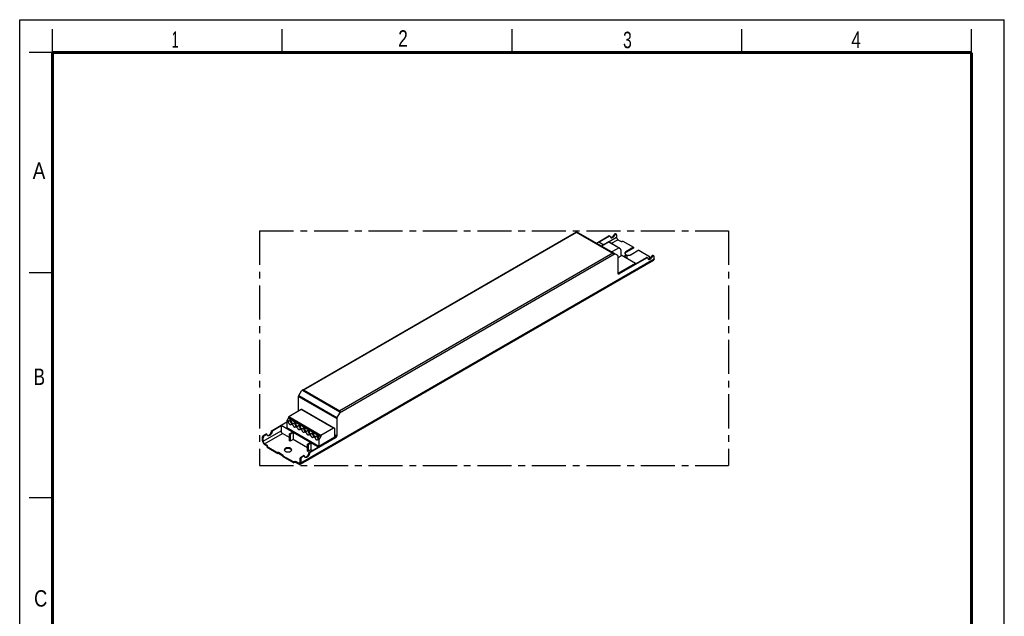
# Model space of a CAD drawing. Header units: millimetres. Extents: x 0 to 210, y 0 to 297.
# Tile 2 of 2: x 0 to 210, y 170 to 297. Entities that reach past the tile are written whole.
import ezdxf

# ---------------------------------------------------------------- set-up
doc = ezdxf.new("R2010")
doc.units = ezdxf.units.MM
doc.header["$LTSCALE"] = 19.36
doc.linetypes.add('CENTER', pattern=[0.6, 0.375, -0.075, 0.075, -0.075])
doc.layers.get('0').update_dxf_attribs({"linetype": 'CONTINUOUS'})
doc.layers.add('DEFAULT_1', color=7, linetype='CENTER')
doc.layers.add('Z_AXIS', color=7, linetype='CONTINUOUS')
doc.styles.add('TEXTSTYLE_2', font='txt', dxfattribs={"width": 0.75})

msp = doc.modelspace()

# ---------------------------------------------------------------- linework, layer by layer
at = {"color": 2, "linetype": 'Continuous'}
for p, q in [((0, 0), (0, 297)), ((0, 297), (210, 297)), ((210, 0), (210, 297)), ((7, 290), (7, 295)), ((56, 290), (56, 295)), ((105, 290), (105, 295)), ((154, 290), (154, 295)), ((203, 290), (203, 295)), ((7, 290), (2, 290)), ((7, 243), (2, 243)), ((7, 195), (2, 195))]:
    msp.add_line(p, q, dxfattribs=at)
at = {"color": 7, "linetype": 'Continuous'}
for p, q in [((60.288, 218.017), (118.785, 251.79)), ((127.563, 246.722), (118.785, 251.79)), ((123.011, 249.35), (125.681, 250.892)), ((125.816, 250.813), (123.621, 249.546)), ((125.912, 250.823), (125.777, 250.901)), ((127.293, 251.124), (127.293, 250.602)), ((127.591, 250.086), (128.107, 249.788)), ((123.024, 249.342), (123.499, 249.616)), ((123.499, 249.616), (124.596, 248.982)), ((59.809, 202.199), (135.163, 245.705)), ((127.619, 242.934), (127.619, 246.599)), ((127.754, 242.856), (133.677, 246.275)), ((133.812, 246.197), (127.89, 242.777)), ((128.256, 246.87), (131.359, 245.078)), ((128.825, 246.541), (129.394, 246.87)), ((128.96, 246.463), (129.53, 246.791)), ((129.394, 246.87), (129.53, 246.791)), ((129.53, 246.134), (129.53, 246.791)), ((133.908, 246.206), (133.773, 246.285)), ((134.462, 246.119), (134.341, 246.189)), ((135.29, 245.985), (135.29, 246.507)), ((127.619, 242.919), (131.359, 245.078)), ((131.359, 245.078), (131.359, 244.937)), ((59.475, 213.513), (59.475, 216.646)), ((59.531, 216.833), (60.098, 217.817)), ((68.23, 213.122), (67.662, 212.138)), ((53.823, 209.405), (56.941, 211.205)), ((55.734, 210.352), (53.959, 209.327)), ((55.734, 210.493), (56.941, 211.189)), ((55.734, 210.493), (55.734, 209.288)), ((55.734, 210.493), (63.595, 205.954)), ((67.607, 211.951), (67.607, 208.286)), ((51.804, 207.175), (51.804, 207.926)), ((52.075, 208.396), (52.495, 208.638)), ((52.211, 208.317), (52.631, 208.56)), ((52.727, 208.57), (52.591, 208.648)), ((57.564, 207.887), (56.033, 208.771)), ((57.564, 208.685), (58.174, 209.037)), ((57.564, 207.183), (57.564, 208.685)), ((57.564, 208.685), (57.7, 208.607)), ((57.7, 208.607), (58.309, 208.959)), ((57.7, 208.607), (57.7, 207.105)), ((58.174, 209.037), (58.309, 208.959)), ((58.309, 208.959), (58.309, 207.457)), ((67.427, 208.166), (67.214, 208.289)), ((67.214, 208.044), (67.427, 208.166)), ((51.94, 207.097), (51.94, 207.848)), ((52.238, 206.58), (52.753, 206.283)), ((52.238, 206.424), (52.753, 206.126)), ((57.7, 207.105), (57.564, 207.183)), ((58.309, 207.457), (57.7, 207.105)), ((61.359, 205.696), (58.309, 207.457)), ((61.359, 206.494), (61.969, 206.846)), ((61.359, 204.992), (61.359, 206.494)), ((61.359, 206.494), (61.494, 206.416)), ((61.494, 206.416), (62.104, 206.768)), ((61.494, 206.416), (61.494, 204.914)), ((61.82, 204.788), (67.2, 207.895)), ((67.336, 207.817), (61.955, 204.71)), ((61.969, 206.846), (62.104, 206.768)), ((62.104, 206.768), (62.104, 205.266)), ((63.595, 205.954), (63.595, 205.814)), ((60.071, 203.779), (60.492, 204.022)), ((60.627, 203.944), (60.207, 203.701)), ((60.723, 203.953), (60.587, 204.031)), ((61.494, 204.914), (61.359, 204.992)), ((62.104, 205.266), (61.494, 204.914)), ((62.375, 205.109), (62.104, 205.266)), ((59.502, 202.386), (58.987, 202.684)), ((59.502, 202.23), (58.987, 202.527)), ((59.8, 202.558), (59.8, 203.31)), ((59.936, 203.231), (59.936, 202.48))]:
    msp.add_line(p, q, dxfattribs=at)
at = {"color": 9, "linetype": 'Continuous'}
for p, q in [((60.557, 218.081), (118.785, 251.699)), ((118.785, 251.699), (126.537, 247.223)), ((124.542, 249.014), (127.293, 250.602)), ((125.816, 250.813), (125.681, 250.892)), ((126.245, 249.308), (127.591, 250.086)), ((59.936, 202.48), (135.29, 245.985)), ((126.995, 247.05), (68.23, 213.122)), ((126.537, 247.223), (68.309, 213.605)), ((133.812, 246.197), (133.677, 246.275)), ((127.89, 242.777), (127.754, 242.856)), ((59.475, 216.646), (67.607, 211.951)), ((59.531, 216.833), (67.662, 212.138)), ((60.288, 218.017), (68.309, 213.386)), ((60.557, 218.081), (68.309, 213.605)), ((51.804, 207.926), (51.94, 207.848)), ((51.94, 207.097), (55.734, 209.288)), ((52.075, 208.396), (52.211, 208.317)), ((52.238, 206.58), (56.033, 208.771)), ((52.631, 208.56), (52.495, 208.638)), ((53.691, 209.203), (53.826, 209.125)), ((53.823, 209.405), (53.959, 209.327)), ((67.214, 208.513), (67.607, 208.286)), ((67.2, 207.895), (67.336, 207.817)), ((60.071, 203.779), (60.207, 203.701)), ((60.627, 203.944), (60.492, 204.022)), ((61.687, 204.587), (61.822, 204.508)), ((61.82, 204.788), (61.955, 204.71)), ((59.8, 202.558), (59.502, 202.386)), ((59.8, 203.31), (59.936, 203.231))]:
    msp.add_line(p, q, dxfattribs=at)
at = {"color": 7, "linetype": 'Continuous', "const_width": 0.7}
for points in [[(7, 7), (7, 290)], [(7, 290), (203, 290)], [(203, 7), (203, 290)]]:
    msp.add_lwpolyline(points, dxfattribs=at)
at = {"color": 7, "linetype": 'Continuous'}
for points in [[(118.785, 251.79), (118.785, 251.787), (118.785, 251.778)], [(118.785, 251.778), (118.785, 251.747), (118.785, 251.725), (118.785, 251.699)], [(125.681, 250.892), (125.699, 250.901), (125.717, 250.907), (125.735, 250.91), (125.751, 250.909), (125.766, 250.906), (125.777, 250.901)], [(125.912, 250.823), (125.902, 250.827), (125.887, 250.831), (125.87, 250.832), (125.853, 250.829), (125.835, 250.823), (125.816, 250.813)], [(125.949, 250.765), (125.944, 250.783), (125.937, 250.798), (125.927, 250.811), (125.915, 250.821), (125.912, 250.823)], [(125.949, 250.765), (125.962, 250.714), (125.979, 250.669), (126.001, 250.628), (126.027, 250.592), (126.057, 250.561), (126.091, 250.536), (126.097, 250.533)], [(126.036, 250.582), (126.076, 250.576), (126.122, 250.576), (126.17, 250.581), (126.219, 250.593), (126.269, 250.611), (126.32, 250.635), (126.371, 250.665), (126.422, 250.7), (126.473, 250.741), (126.522, 250.786), (126.569, 250.835), (126.615, 250.889), (126.658, 250.945), (126.699, 251.005), (126.736, 251.067), (126.77, 251.132)], [(126.097, 250.533), (126.128, 250.517), (126.168, 250.505), (126.212, 250.498), (126.257, 250.497), (126.305, 250.503), (126.354, 250.515), (126.405, 250.533), (126.456, 250.557), (126.507, 250.587), (126.558, 250.622), (126.608, 250.662), (126.657, 250.707), (126.705, 250.757), (126.751, 250.81), (126.794, 250.867), (126.834, 250.927), (126.871, 250.989), (126.905, 251.053)], [(127.293, 250.602), (127.295, 250.562), (127.301, 250.521), (127.31, 250.479), (127.323, 250.436), (127.339, 250.392), (127.358, 250.35), (127.381, 250.308), (127.406, 250.268), (127.433, 250.23), (127.462, 250.194), (127.493, 250.162), (127.525, 250.132), (127.558, 250.107), (127.591, 250.086)], [(126.537, 247.223), (126.584, 247.222), (126.631, 247.217), (126.677, 247.208), (126.722, 247.196), (126.765, 247.18), (126.805, 247.159)], [(127.619, 246.599), (127.617, 246.627), (127.612, 246.652), (127.604, 246.674), (127.593, 246.694), (127.58, 246.71), (127.563, 246.722)], [(133.677, 246.275), (133.696, 246.284), (133.714, 246.29), (133.731, 246.293), (133.747, 246.293), (133.763, 246.289), (133.773, 246.285)], [(133.908, 246.206), (133.898, 246.211), (133.883, 246.215), (133.867, 246.215), (133.849, 246.212), (133.831, 246.206), (133.812, 246.197)], [(133.945, 246.148), (133.94, 246.166), (133.933, 246.181), (133.923, 246.194), (133.912, 246.204), (133.908, 246.206)], [(133.945, 246.148), (133.958, 246.098), (133.975, 246.052), (133.997, 246.011), (134.023, 245.975), (134.053, 245.945), (134.087, 245.92), (134.093, 245.916)], [(134.032, 245.966), (134.072, 245.96), (134.118, 245.959), (134.166, 245.965), (134.215, 245.977), (134.265, 245.995), (134.316, 246.019), (134.368, 246.049), (134.419, 246.084), (134.469, 246.124), (134.518, 246.169), (134.566, 246.219), (134.611, 246.272), (134.654, 246.329), (134.695, 246.389), (134.732, 246.451), (134.766, 246.515)], [(134.093, 245.916), (134.124, 245.901), (134.165, 245.888), (134.208, 245.881), (134.254, 245.881), (134.301, 245.887), (134.351, 245.899), (134.401, 245.917), (134.452, 245.941), (134.503, 245.97), (134.554, 246.005), (134.604, 246.046), (134.654, 246.091), (134.701, 246.14), (134.747, 246.194), (134.79, 246.251), (134.83, 246.31), (134.867, 246.372), (134.901, 246.437)], [(135.29, 245.985), (135.287, 245.931), (135.279, 245.88), (135.265, 245.834), (135.247, 245.793), (135.223, 245.757), (135.195, 245.728), (135.163, 245.705)], [(127.698, 242.758), (127.678, 242.773), (127.66, 242.791), (127.646, 242.814), (127.634, 242.839), (127.625, 242.868), (127.62, 242.9), (127.619, 242.934)], [(127.754, 242.856), (127.727, 242.842), (127.701, 242.831), (127.675, 242.823), (127.65, 242.819), (127.643, 242.819)], [(127.89, 242.777), (127.859, 242.762), (127.829, 242.75), (127.8, 242.743), (127.772, 242.74), (127.746, 242.742), (127.721, 242.748), (127.698, 242.758)], [(59.475, 216.646), (59.477, 216.676), (59.481, 216.707), (59.489, 216.738), (59.5, 216.77), (59.514, 216.802), (59.531, 216.833)], [(60.557, 218.081), (60.509, 218.08), (60.462, 218.074), (60.416, 218.066), (60.372, 218.053), (60.329, 218.037), (60.288, 218.017)], [(67.662, 212.138), (67.646, 212.107), (67.632, 212.076), (67.621, 212.043), (67.613, 212.012), (67.608, 211.981), (67.607, 211.951)], [(68.309, 213.605), (68.309, 213.576), (68.309, 213.544), (68.309, 213.471)], [(68.309, 213.471), (68.309, 213.43), (68.309, 213.386)], [(51.804, 207.926), (51.806, 207.962), (51.811, 208), (51.819, 208.038), (51.831, 208.077), (51.846, 208.117), (51.863, 208.155), (51.884, 208.193), (51.906, 208.23), (51.931, 208.264), (51.958, 208.297), (51.986, 208.326), (52.015, 208.353), (52.045, 208.376), (52.075, 208.396)], [(52.211, 208.317), (52.18, 208.298), (52.15, 208.275), (52.121, 208.248), (52.093, 208.218), (52.066, 208.186), (52.042, 208.152), (52.019, 208.115), (51.999, 208.077), (51.981, 208.038), (51.966, 207.999), (51.955, 207.96), (51.946, 207.921), (51.941, 207.884), (51.94, 207.848)], [(52.495, 208.638), (52.514, 208.648), (52.532, 208.654), (52.55, 208.656), (52.566, 208.656), (52.581, 208.652), (52.591, 208.648)], [(52.727, 208.57), (52.717, 208.574), (52.702, 208.578), (52.685, 208.578), (52.668, 208.575), (52.65, 208.569), (52.631, 208.56)], [(52.764, 208.512), (52.759, 208.529), (52.751, 208.545), (52.742, 208.557), (52.73, 208.567), (52.727, 208.57)], [(52.912, 208.279), (52.877, 208.303), (52.845, 208.334), (52.818, 208.371), (52.795, 208.413), (52.777, 208.46), (52.764, 208.512)], [(52.85, 208.33), (52.859, 208.327), (52.905, 208.322), (52.953, 208.324), (53.003, 208.332), (53.054, 208.347), (53.106, 208.368), (53.159, 208.396), (53.212, 208.429), (53.265, 208.468), (53.316, 208.513), (53.366, 208.562), (53.414, 208.616), (53.46, 208.674), (53.502, 208.735), (53.542, 208.798), (53.577, 208.864), (53.609, 208.932), (53.636, 209), (53.659, 209.068), (53.677, 209.136), (53.691, 209.203)], [(53.826, 209.125), (53.813, 209.058), (53.795, 208.99), (53.772, 208.922), (53.745, 208.853), (53.713, 208.786), (53.677, 208.72), (53.638, 208.656), (53.595, 208.595), (53.55, 208.538), (53.502, 208.484), (53.452, 208.435), (53.4, 208.39), (53.348, 208.351), (53.295, 208.317), (53.242, 208.29), (53.19, 208.268), (53.138, 208.254), (53.088, 208.245), (53.04, 208.244), (52.995, 208.249), (52.952, 208.261), (52.912, 208.279)], [(53.691, 209.203), (53.696, 209.227), (53.703, 209.25), (53.712, 209.274), (53.724, 209.298), (53.738, 209.32), (53.753, 209.341), (53.769, 209.361), (53.787, 209.378), (53.805, 209.393), (53.823, 209.405)], [(53.959, 209.327), (53.94, 209.314), (53.922, 209.3), (53.905, 209.282), (53.888, 209.263), (53.873, 209.242), (53.86, 209.219), (53.848, 209.196), (53.838, 209.172), (53.831, 209.149), (53.826, 209.125)], [(55.734, 209.288), (55.736, 209.248), (55.742, 209.207), (55.751, 209.164), (55.764, 209.121), (55.78, 209.078), (55.799, 209.035), (55.822, 208.994), (55.847, 208.954), (55.874, 208.916), (55.903, 208.88), (55.934, 208.847), (55.966, 208.818), (55.999, 208.793), (56.033, 208.771)], [(67.427, 208.166), (67.411, 208.132), (67.393, 208.099), (67.373, 208.067), (67.352, 208.036), (67.329, 208.007), (67.305, 207.979), (67.279, 207.954), (67.253, 207.932), (67.227, 207.912), (67.2, 207.895)], [(67.607, 208.286), (67.605, 208.25), (67.6, 208.213), (67.592, 208.174), (67.58, 208.135), (67.565, 208.096), (67.548, 208.057), (67.527, 208.019), (67.505, 207.983), (67.48, 207.948), (67.453, 207.916), (67.425, 207.886), (67.396, 207.859), (67.366, 207.836), (67.336, 207.817)], [(51.804, 207.175), (51.807, 207.117), (51.815, 207.057), (51.828, 206.996), (51.847, 206.933), (51.871, 206.87), (51.899, 206.808), (51.931, 206.748), (51.967, 206.689), (52.007, 206.634), (52.05, 206.582), (52.095, 206.535), (52.141, 206.492), (52.189, 206.455), (52.238, 206.424)], [(52.238, 206.58), (52.204, 206.602), (52.171, 206.627), (52.139, 206.656), (52.108, 206.689), (52.079, 206.725), (52.052, 206.763), (52.027, 206.803), (52.005, 206.845), (51.985, 206.887), (51.969, 206.93), (51.956, 206.973), (51.947, 207.016), (51.942, 207.057), (51.94, 207.097)], [(59.8, 203.31), (59.802, 203.346), (59.807, 203.383), (59.816, 203.422), (59.827, 203.461), (59.842, 203.5), (59.859, 203.539), (59.88, 203.577), (59.902, 203.613), (59.927, 203.648), (59.954, 203.68), (59.982, 203.71), (60.011, 203.736), (60.041, 203.759), (60.071, 203.779)], [(60.207, 203.701), (60.176, 203.681), (60.147, 203.658), (60.117, 203.632), (60.089, 203.602), (60.063, 203.57), (60.038, 203.535), (60.015, 203.499), (59.995, 203.461), (59.977, 203.422), (59.963, 203.383), (59.951, 203.344), (59.943, 203.305), (59.938, 203.268), (59.936, 203.231)], [(60.492, 204.022), (60.51, 204.031), (60.528, 204.037), (60.546, 204.04), (60.562, 204.04), (60.577, 204.036), (60.588, 204.031)], [(60.723, 203.953), (60.713, 203.958), (60.698, 203.961), (60.681, 203.962), (60.664, 203.959), (60.646, 203.953), (60.627, 203.944)], [(60.76, 203.895), (60.755, 203.913), (60.748, 203.928), (60.738, 203.941), (60.726, 203.951), (60.723, 203.953)], [(60.908, 203.663), (60.873, 203.687), (60.842, 203.718), (60.814, 203.754), (60.791, 203.796), (60.773, 203.843), (60.76, 203.895)], [(60.846, 203.713), (60.855, 203.711), (60.901, 203.705), (60.949, 203.707), (60.999, 203.715), (61.05, 203.73), (61.103, 203.752), (61.156, 203.779), (61.209, 203.813), (61.261, 203.852), (61.312, 203.896), (61.362, 203.946), (61.41, 204), (61.456, 204.057), (61.498, 204.118), (61.538, 204.182), (61.574, 204.248), (61.605, 204.315), (61.633, 204.383), (61.656, 204.452), (61.674, 204.519), (61.687, 204.587)], [(61.822, 204.508), (61.809, 204.441), (61.791, 204.373), (61.768, 204.305), (61.741, 204.237), (61.709, 204.169), (61.673, 204.104), (61.634, 204.04), (61.591, 203.979), (61.546, 203.921), (61.498, 203.867), (61.448, 203.818), (61.397, 203.774), (61.344, 203.734), (61.291, 203.701), (61.238, 203.673), (61.186, 203.652), (61.134, 203.637), (61.084, 203.629), (61.036, 203.627), (60.991, 203.632), (60.948, 203.644), (60.908, 203.663)], [(61.687, 204.587), (61.692, 204.61), (61.699, 204.634), (61.709, 204.658), (61.72, 204.681), (61.734, 204.704), (61.749, 204.725), (61.765, 204.744), (61.783, 204.761), (61.801, 204.776), (61.82, 204.788)], [(61.955, 204.71), (61.936, 204.698), (61.918, 204.683), (61.901, 204.666), (61.885, 204.647), (61.869, 204.625), (61.856, 204.603), (61.844, 204.58), (61.835, 204.556), (61.827, 204.532), (61.822, 204.508)], [(59.713, 202.365), (59.688, 202.354), (59.661, 202.348), (59.632, 202.346), (59.601, 202.349), (59.569, 202.357), (59.536, 202.369), (59.502, 202.386)], [(59.502, 202.23), (59.551, 202.205), (59.599, 202.187), (59.645, 202.175), (59.69, 202.171), (59.733, 202.173), (59.773, 202.183), (59.809, 202.199)], [(59.8, 202.558), (59.798, 202.521), (59.793, 202.486), (59.784, 202.454), (59.771, 202.426), (59.755, 202.402), (59.735, 202.381), (59.713, 202.365)], [(59.809, 202.199), (59.841, 202.223), (59.869, 202.252), (59.893, 202.288), (59.912, 202.329), (59.925, 202.375), (59.933, 202.425), (59.936, 202.48)]]:
    msp.add_lwpolyline(points, dxfattribs=at)
for centre, start_param, end_param in [((60.288, 217.707), 0.7854046, 1.5708027), ((68.04, 213.231), -1.5707899, -0.7853918)]:
    msp.add_ellipse(centre, major_axis=(0.19, 0.329), ratio=0.5773494, start_param=start_param, end_param=end_param, dxfattribs=at)
at = {"layer": 'DEFAULT_1', "color": 5, "linetype": 'CENTER'}
for p, q in [((51.167, 251.957), (51.167, 201.944)), ((51.167, 251.957), (151.182, 251.957)), ((151.182, 251.957), (151.182, 201.944)), ((51.167, 201.944), (151.182, 201.944))]:
    msp.add_line(p, q, dxfattribs=at)
at = {"layer": 'Z_AXIS', "color": 7, "linetype": 'Continuous'}
for p, q in [((126.905, 251.053), (126.77, 251.132)), ((127.094, 251.343), (127.23, 251.264)), ((125.681, 249.608), (124.122, 248.708)), ((125.719, 249.612), (127.86, 248.376)), ((127.822, 248.372), (126.263, 247.472)), ((127.876, 248.254), (127.876, 248.341)), ((128.176, 248.042), (127.9, 248.202)), ((128.256, 246.619), (128.256, 247.867)), ((128.649, 249.788), (130.939, 248.466)), ((130.939, 248.466), (129.313, 247.527)), ((130.939, 248.309), (129.313, 247.37)), ((132.05, 247.824), (130.424, 246.885)), ((130.939, 248.466), (130.939, 248.309)), ((132.05, 247.824), (134.341, 246.502)), ((127.619, 246.251), (128.256, 246.619)), ((129.109, 247.167), (129.095, 247.128)), ((129.135, 247.212), (129.109, 247.167)), ((134.267, 246.285), (134.254, 246.267)), ((134.287, 246.307), (134.267, 246.285)), ((134.341, 246.502), (134.341, 246.345)), ((134.901, 246.437), (134.766, 246.515)), ((135.091, 246.726), (135.226, 246.648)), ((57.32, 212.206), (57.32, 212.12)), ((60.058, 213.849), (57.374, 212.3)), ((60.249, 213.868), (67.134, 209.894)), ((56.941, 211.294), (56.941, 210.047)), ((56.941, 210.047), (63.826, 206.072)), ((57.296, 212.04), (57.02, 211.562)), ((63.826, 206.072), (67.214, 208.028)), ((64.181, 208.065), (63.905, 207.587)), ((64.205, 208.231), (64.205, 208.145)), ((66.943, 209.875), (64.259, 208.325)), ((67.214, 208.028), (67.214, 209.718)), ((52.753, 205.813), (52.753, 205.97)), ((52.753, 205.97), (55.043, 204.648)), ((52.753, 205.813), (55.043, 204.491)), ((52.827, 206.066), (52.806, 206.088)), ((52.84, 206.048), (52.827, 206.066)), ((63.595, 205.954), (63.812, 206.08)), ((63.826, 207.32), (63.826, 206.072)), ((55.043, 204.648), (55.07, 204.663)), ((55.043, 204.491), (55.043, 204.648)), ((55.043, 204.491), (55.07, 204.507)), ((56.182, 204.084), (55.179, 204.663)), ((56.155, 203.943), (55.179, 204.507)), ((56.155, 204.006), (56.182, 204.022)), ((56.155, 204.006), (58.445, 202.684)), ((56.155, 203.849), (56.155, 204.006)), ((56.155, 203.849), (58.445, 202.527)), ((56.182, 204.022), (56.19, 204.027)), ((56.466, 205.227), (56.452, 205.187)), ((56.492, 205.272), (56.466, 205.227)), ((57.984, 205.227), (57.959, 205.272)), ((57.999, 205.188), (57.984, 205.227)), ((58.445, 202.527), (58.445, 202.684))]:
    msp.add_line(p, q, dxfattribs=at)
at = {"layer": 'Z_AXIS', "color": 9, "linetype": 'Continuous'}
for p, q in [((125.681, 249.608), (127.822, 248.372)), ((129.313, 247.527), (129.313, 247.37)), ((64.205, 208.231), (57.32, 212.206)), ((64.205, 208.145), (57.32, 212.12)), ((64.259, 208.325), (57.374, 212.3)), ((66.943, 209.875), (60.058, 213.849)), ((57.315, 211.078), (56.941, 211.294)), ((57.383, 211.352), (57.02, 211.562)), ((64.181, 208.065), (57.296, 212.04)), ((58.264, 210.531), (57.867, 210.759)), ((58.332, 210.804), (57.958, 211.02)), ((59.212, 209.983), (58.816, 210.212)), ((59.281, 210.256), (58.907, 210.472)), ((60.161, 209.435), (59.765, 209.664)), ((60.229, 209.709), (59.855, 209.925)), ((61.11, 208.887), (60.714, 209.116)), ((61.178, 209.161), (60.804, 209.377)), ((62.058, 208.34), (61.662, 208.568)), ((62.127, 208.613), (61.753, 208.829)), ((63.007, 207.792), (62.611, 208.021)), ((63.075, 208.066), (62.701, 208.281)), ((52.753, 206.283), (52.753, 206.126)), ((63.826, 207.32), (63.56, 207.473)), ((63.905, 207.587), (63.65, 207.734)), ((55.07, 204.663), (55.07, 204.507)), ((55.179, 204.663), (55.179, 204.507)), ((56.182, 204.084), (56.182, 204.022)), ((58.987, 202.684), (58.987, 202.527))]:
    msp.add_line(p, q, dxfattribs=at)
at = {"layer": 'Z_AXIS', "color": 7, "linetype": 'Continuous'}
for points in [[(127.094, 251.343), (127.081, 251.349), (127.059, 251.355), (127.036, 251.357), (127.011, 251.355), (126.985, 251.348), (126.959, 251.337), (126.932, 251.322), (126.905, 251.303), (126.879, 251.281), (126.854, 251.256), (126.83, 251.228), (126.807, 251.197), (126.787, 251.165), (126.77, 251.132)], [(127.23, 251.264), (127.217, 251.271), (127.195, 251.277), (127.172, 251.279), (127.147, 251.276), (127.121, 251.269), (127.094, 251.259), (127.067, 251.244), (127.041, 251.225), (127.014, 251.203), (126.989, 251.177), (126.965, 251.149), (126.943, 251.119), (126.923, 251.087), (126.905, 251.053)], [(127.293, 251.124), (127.292, 251.154), (127.287, 251.182), (127.278, 251.207), (127.267, 251.228), (127.253, 251.246), (127.236, 251.261), (127.23, 251.264)], [(125.719, 249.612), (125.711, 249.615), (125.701, 249.615), (125.691, 249.613), (125.681, 249.608)], [(127.86, 248.376), (127.852, 248.379), (127.843, 248.379), (127.833, 248.377), (127.822, 248.372)], [(127.876, 248.341), (127.875, 248.352), (127.872, 248.362), (127.867, 248.37), (127.86, 248.376)], [(127.9, 248.202), (127.893, 248.207), (127.887, 248.214), (127.882, 248.222), (127.879, 248.232), (127.877, 248.242), (127.876, 248.254)], [(128.107, 249.788), (128.139, 249.772), (128.174, 249.757), (128.211, 249.745), (128.251, 249.736), (128.292, 249.729), (128.335, 249.725), (128.378, 249.723), (128.42, 249.725), (128.463, 249.729), (128.504, 249.736), (128.544, 249.745), (128.582, 249.757), (128.616, 249.772), (128.649, 249.788)], [(128.256, 247.867), (128.254, 247.897), (128.25, 247.925), (128.244, 247.951), (128.235, 247.975), (128.224, 247.996), (128.21, 248.014), (128.194, 248.03), (128.176, 248.042)], [(129.313, 247.527), (129.257, 247.491), (129.209, 247.453), (129.168, 247.412), (129.135, 247.369), (129.109, 247.323), (129.092, 247.277), (129.084, 247.23), (129.083, 247.206)], [(129.083, 247.206), (129.084, 247.182), (129.092, 247.135), (129.109, 247.089), (129.135, 247.043), (129.168, 247), (129.209, 246.959), (129.258, 246.921), (129.313, 246.885), (129.37, 246.856)], [(129.313, 247.37), (129.257, 247.335), (129.209, 247.297), (129.168, 247.256), (129.135, 247.212)], [(129.512, 246.802), (129.587, 246.783), (129.665, 246.768), (129.745, 246.758), (129.827, 246.753), (129.91, 246.753), (129.991, 246.758), (130.072, 246.768), (130.15, 246.782), (130.225, 246.802), (130.296, 246.826), (130.363, 246.853), (130.424, 246.885)], [(134.341, 246.502), (134.312, 246.483), (134.287, 246.463), (134.267, 246.441), (134.25, 246.418), (134.238, 246.395), (134.231, 246.37), (134.229, 246.345)], [(134.229, 246.345), (134.231, 246.321), (134.238, 246.296), (134.25, 246.272), (134.267, 246.249), (134.287, 246.228), (134.312, 246.207), (134.341, 246.189)], [(134.341, 246.345), (134.312, 246.327), (134.287, 246.307)], [(135.091, 246.726), (135.077, 246.733), (135.056, 246.739), (135.032, 246.74), (135.007, 246.738), (134.981, 246.731), (134.955, 246.72), (134.928, 246.705), (134.901, 246.687), (134.875, 246.665), (134.85, 246.639), (134.826, 246.611), (134.804, 246.581), (134.784, 246.549), (134.766, 246.515)], [(135.226, 246.648), (135.213, 246.654), (135.191, 246.66), (135.168, 246.662), (135.143, 246.66), (135.117, 246.653), (135.09, 246.642), (135.063, 246.627), (135.037, 246.608), (135.011, 246.586), (134.985, 246.561), (134.961, 246.533), (134.939, 246.503), (134.919, 246.471), (134.901, 246.437)], [(135.29, 246.507), (135.288, 246.538), (135.283, 246.565), (135.275, 246.59), (135.263, 246.612), (135.249, 246.63), (135.232, 246.644), (135.226, 246.648)], [(57.32, 212.12), (57.319, 212.107), (57.317, 212.094), (57.314, 212.081), (57.309, 212.067), (57.303, 212.053), (57.296, 212.04)], [(57.374, 212.3), (57.364, 212.293), (57.354, 212.283), (57.344, 212.272), (57.336, 212.26), (57.329, 212.246), (57.324, 212.233), (57.321, 212.219), (57.32, 212.206)], [(60.249, 213.868), (60.227, 213.879), (60.202, 213.885), (60.176, 213.886), (60.147, 213.884), (60.118, 213.876), (60.088, 213.865), (60.058, 213.849)], [(57.02, 211.562), (57.002, 211.528), (56.986, 211.495), (56.973, 211.46), (56.961, 211.426), (56.952, 211.392), (56.946, 211.358), (56.942, 211.326), (56.941, 211.294)], [(57.315, 211.078), (57.309, 211.104), (57.305, 211.13), (57.304, 211.157), (57.306, 211.183), (57.31, 211.209), (57.317, 211.234)], [(57.315, 211.078), (57.33, 211.032), (57.349, 210.987), (57.371, 210.943), (57.397, 210.9), (57.425, 210.859), (57.455, 210.821), (57.487, 210.785), (57.521, 210.754), (57.556, 210.727), (57.591, 210.704), (57.626, 210.686), (57.661, 210.673), (57.695, 210.666), (57.727, 210.663), (57.758, 210.667), (57.786, 210.675), (57.802, 210.683)], [(57.317, 211.234), (57.329, 211.264), (57.343, 211.294), (57.362, 211.323), (57.383, 211.352)], [(57.73, 211.588), (57.722, 211.574), (57.71, 211.538), (57.702, 211.499), (57.7, 211.455)], [(57.7, 211.455), (57.702, 211.408), (57.71, 211.36), (57.722, 211.31), (57.74, 211.26), (57.761, 211.21), (57.787, 211.161), (57.816, 211.115), (57.849, 211.071), (57.884, 211.031)], [(57.802, 210.683), (57.811, 210.689), (57.833, 210.708), (57.852, 210.731), (57.867, 210.759)], [(57.923, 210.921), (57.906, 210.865), (57.898, 210.841), (57.89, 210.818), (57.882, 210.797), (57.875, 210.777), (57.867, 210.759)], [(57.884, 211.031), (57.921, 210.995), (57.942, 210.977)], [(57.958, 211.02), (57.945, 210.986), (57.934, 210.953), (57.923, 210.921)], [(58.264, 210.531), (58.257, 210.557), (58.254, 210.583), (58.253, 210.609), (58.255, 210.635), (58.259, 210.661), (58.266, 210.687)], [(58.264, 210.531), (58.279, 210.485), (58.298, 210.44), (58.32, 210.395), (58.345, 210.352), (58.373, 210.311), (58.404, 210.273), (58.436, 210.238), (58.47, 210.206), (58.505, 210.179), (58.54, 210.156), (58.575, 210.138), (58.61, 210.125), (58.644, 210.118), (58.676, 210.116), (58.706, 210.119), (58.735, 210.127), (58.751, 210.135)], [(58.266, 210.687), (58.277, 210.716), (58.292, 210.746), (58.31, 210.775), (58.332, 210.804)], [(58.679, 211.04), (58.671, 211.026), (58.658, 210.991), (58.651, 210.951), (58.648, 210.907)], [(58.648, 210.907), (58.651, 210.861), (58.658, 210.812), (58.671, 210.763), (58.688, 210.712), (58.71, 210.662), (58.736, 210.614), (58.765, 210.567), (58.797, 210.523), (58.832, 210.483)], [(58.751, 210.135), (58.76, 210.141), (58.782, 210.16), (58.801, 210.183), (58.816, 210.212)], [(58.872, 210.373), (58.854, 210.317), (58.846, 210.293), (58.839, 210.27), (58.831, 210.249), (58.824, 210.229), (58.816, 210.212)], [(58.832, 210.483), (58.869, 210.447), (58.891, 210.43)], [(58.907, 210.472), (58.894, 210.438), (58.883, 210.405), (58.872, 210.373)], [(59.212, 209.983), (59.206, 210.009), (59.202, 210.035), (59.202, 210.061), (59.203, 210.088), (59.208, 210.113), (59.215, 210.139)], [(59.215, 210.139), (59.226, 210.169), (59.241, 210.198), (59.259, 210.228), (59.281, 210.256)], [(59.628, 210.493), (59.62, 210.478), (59.607, 210.443), (59.6, 210.403), (59.597, 210.36)], [(59.597, 210.36), (59.6, 210.313), (59.607, 210.265), (59.62, 210.215), (59.637, 210.164), (59.659, 210.115), (59.684, 210.066), (59.714, 210.019), (59.746, 209.975), (59.781, 209.935)], [(59.212, 209.983), (59.228, 209.937), (59.246, 209.892), (59.269, 209.847), (59.294, 209.804), (59.322, 209.763), (59.352, 209.725), (59.385, 209.69), (59.419, 209.659), (59.453, 209.631), (59.489, 209.609), (59.524, 209.591), (59.559, 209.578), (59.592, 209.57), (59.625, 209.568), (59.655, 209.571), (59.683, 209.58), (59.699, 209.588)], [(59.699, 209.588), (59.709, 209.593), (59.731, 209.612), (59.75, 209.636), (59.765, 209.664)], [(59.821, 209.825), (59.803, 209.77), (59.795, 209.746), (59.787, 209.723), (59.78, 209.701), (59.772, 209.682), (59.765, 209.664)], [(59.781, 209.935), (59.818, 209.9), (59.84, 209.882)], [(59.855, 209.925), (59.843, 209.891), (59.831, 209.857), (59.821, 209.825)], [(60.161, 209.435), (60.155, 209.461), (60.151, 209.487), (60.15, 209.514), (60.152, 209.54), (60.156, 209.566), (60.163, 209.591)], [(60.161, 209.435), (60.176, 209.389), (60.195, 209.344), (60.217, 209.3), (60.243, 209.257), (60.271, 209.216), (60.301, 209.177), (60.333, 209.142), (60.367, 209.111), (60.402, 209.084), (60.437, 209.061), (60.473, 209.043), (60.507, 209.03), (60.541, 209.022), (60.573, 209.02), (60.604, 209.023), (60.632, 209.032), (60.648, 209.04)], [(60.163, 209.591), (60.175, 209.621), (60.19, 209.651), (60.208, 209.68), (60.229, 209.709)], [(60.577, 209.945), (60.568, 209.931), (60.556, 209.895), (60.548, 209.856), (60.546, 209.812)], [(60.546, 209.812), (60.548, 209.765), (60.556, 209.717), (60.568, 209.667), (60.586, 209.617), (60.607, 209.567), (60.633, 209.518), (60.662, 209.471), (60.695, 209.428), (60.73, 209.388)], [(60.648, 209.04), (60.657, 209.046), (60.68, 209.064), (60.698, 209.088), (60.714, 209.116)], [(60.769, 209.278), (60.752, 209.222), (60.744, 209.198), (60.736, 209.175), (60.729, 209.154), (60.721, 209.134), (60.714, 209.116)], [(60.73, 209.388), (60.767, 209.352), (60.789, 209.334)], [(60.804, 209.377), (60.792, 209.343), (60.78, 209.31), (60.769, 209.278)], [(61.11, 208.887), (61.103, 208.913), (61.1, 208.94), (61.099, 208.966), (61.101, 208.992), (61.105, 209.018), (61.112, 209.043)], [(61.11, 208.887), (61.125, 208.842), (61.144, 208.796), (61.166, 208.752), (61.191, 208.709), (61.219, 208.668), (61.25, 208.63), (61.282, 208.595), (61.316, 208.563), (61.351, 208.536), (61.386, 208.513), (61.421, 208.495), (61.456, 208.482), (61.49, 208.475), (61.522, 208.472), (61.553, 208.476), (61.581, 208.484), (61.597, 208.492)], [(61.112, 209.043), (61.123, 209.073), (61.138, 209.103), (61.156, 209.132), (61.178, 209.161)], [(61.525, 209.397), (61.517, 209.383), (61.505, 209.347), (61.497, 209.308), (61.494, 209.264)], [(61.494, 209.264), (61.497, 209.217), (61.505, 209.169), (61.517, 209.119), (61.534, 209.069), (61.556, 209.019), (61.582, 208.97), (61.611, 208.924), (61.643, 208.88), (61.678, 208.84)], [(61.597, 208.492), (61.606, 208.498), (61.628, 208.517), (61.647, 208.54), (61.662, 208.568)], [(61.718, 208.73), (61.7, 208.674), (61.693, 208.65), (61.685, 208.627), (61.677, 208.606), (61.67, 208.586), (61.662, 208.568)], [(61.678, 208.84), (61.715, 208.804), (61.737, 208.786)], [(61.753, 208.829), (61.74, 208.795), (61.729, 208.762), (61.718, 208.73)], [(62.058, 208.34), (62.052, 208.366), (62.049, 208.392), (62.048, 208.418), (62.05, 208.444), (62.054, 208.47), (62.061, 208.496)], [(62.058, 208.34), (62.074, 208.294), (62.092, 208.249), (62.115, 208.204), (62.14, 208.161), (62.168, 208.12), (62.199, 208.082), (62.231, 208.047), (62.265, 208.015), (62.299, 207.988), (62.335, 207.965), (62.37, 207.947), (62.405, 207.935), (62.439, 207.927), (62.471, 207.925), (62.501, 207.928), (62.529, 207.936), (62.545, 207.944)], [(62.061, 208.496), (62.072, 208.525), (62.087, 208.555), (62.105, 208.585), (62.127, 208.613)], [(62.474, 208.85), (62.466, 208.835), (62.453, 208.8), (62.446, 208.76), (62.443, 208.717)], [(62.443, 208.717), (62.446, 208.67), (62.453, 208.622), (62.466, 208.572), (62.483, 208.521), (62.505, 208.471), (62.53, 208.423), (62.56, 208.376), (62.592, 208.332), (62.627, 208.292)], [(62.545, 207.944), (62.555, 207.95), (62.577, 207.969), (62.596, 207.992), (62.611, 208.021)], [(62.667, 208.182), (62.649, 208.126), (62.641, 208.102), (62.634, 208.08), (62.626, 208.058), (62.618, 208.039), (62.611, 208.021)], [(62.627, 208.292), (62.664, 208.256), (62.686, 208.239)], [(62.701, 208.281), (62.689, 208.247), (62.678, 208.214), (62.667, 208.182)], [(63.007, 207.792), (63.001, 207.818), (62.997, 207.844), (62.996, 207.87), (62.998, 207.897), (63.003, 207.923), (63.009, 207.948)], [(63.009, 207.948), (63.021, 207.978), (63.036, 208.007), (63.054, 208.037), (63.075, 208.066)], [(63.423, 208.302), (63.415, 208.287), (63.402, 208.252), (63.394, 208.213), (63.392, 208.169)], [(63.392, 208.169), (63.394, 208.122), (63.402, 208.074), (63.415, 208.024), (63.432, 207.974), (63.453, 207.924), (63.479, 207.875), (63.508, 207.828), (63.541, 207.785), (63.576, 207.744)], [(64.205, 208.145), (64.204, 208.133), (64.202, 208.119), (64.199, 208.106), (64.194, 208.092), (64.188, 208.079), (64.181, 208.065)], [(64.259, 208.325), (64.248, 208.318), (64.238, 208.309), (64.229, 208.297), (64.221, 208.285), (64.214, 208.271), (64.209, 208.258), (64.206, 208.244), (64.205, 208.231)], [(67.134, 209.894), (67.108, 209.905), (67.078, 209.911), (67.046, 209.911), (67.013, 209.904), (66.978, 209.892), (66.943, 209.875)], [(67.214, 209.718), (67.211, 209.758), (67.204, 209.794), (67.193, 209.826), (67.177, 209.854), (67.158, 209.876), (67.134, 209.894)], [(52.865, 206.126), (52.863, 206.151), (52.855, 206.176), (52.844, 206.2), (52.827, 206.222), (52.806, 206.244), (52.782, 206.264), (52.753, 206.283)], [(52.806, 206.088), (52.782, 206.108), (52.753, 206.126)], [(52.753, 205.97), (52.782, 205.989), (52.806, 206.009), (52.827, 206.03), (52.844, 206.053), (52.855, 206.077), (52.863, 206.102), (52.865, 206.126)], [(63.007, 207.792), (63.022, 207.746), (63.041, 207.701), (63.063, 207.657), (63.089, 207.613), (63.117, 207.573), (63.147, 207.534), (63.18, 207.499), (63.213, 207.468), (63.248, 207.44), (63.283, 207.418), (63.319, 207.4), (63.353, 207.387), (63.387, 207.379), (63.42, 207.377), (63.45, 207.38), (63.478, 207.389), (63.494, 207.397)], [(63.494, 207.397), (63.503, 207.403), (63.526, 207.421), (63.544, 207.445), (63.56, 207.473)], [(63.616, 207.634), (63.598, 207.579), (63.59, 207.555), (63.582, 207.532), (63.575, 207.51), (63.567, 207.491), (63.56, 207.473)], [(63.576, 207.744), (63.613, 207.709), (63.635, 207.691)], [(63.65, 207.734), (63.638, 207.7), (63.626, 207.666), (63.616, 207.634)], [(63.905, 207.587), (63.881, 207.542), (63.862, 207.497), (63.846, 207.451), (63.835, 207.406), (63.828, 207.362), (63.826, 207.32)], [(55.179, 204.663), (55.17, 204.668), (55.159, 204.671), (55.148, 204.674), (55.137, 204.676), (55.125, 204.676), (55.113, 204.676), (55.101, 204.674), (55.09, 204.671), (55.08, 204.668), (55.07, 204.663)], [(55.179, 204.507), (55.17, 204.511), (55.159, 204.515), (55.148, 204.518), (55.137, 204.519), (55.125, 204.52), (55.113, 204.519), (55.101, 204.518), (55.09, 204.515), (55.08, 204.511), (55.07, 204.507)], [(56.204, 204.053), (56.203, 204.06), (56.2, 204.067), (56.196, 204.073), (56.19, 204.079), (56.182, 204.084)], [(56.19, 204.027), (56.196, 204.033), (56.2, 204.039), (56.203, 204.046), (56.204, 204.053)], [(57.781, 205.587), (57.719, 205.618), (57.653, 205.646), (57.582, 205.67), (57.507, 205.689), (57.429, 205.704), (57.348, 205.714), (57.266, 205.719), (57.184, 205.719), (57.102, 205.714), (57.022, 205.704), (56.944, 205.689), (56.869, 205.67), (56.797, 205.646), (56.731, 205.618), (56.67, 205.587), (56.615, 205.551), (56.566, 205.513), (56.525, 205.472), (56.492, 205.428), (56.466, 205.383), (56.449, 205.337), (56.441, 205.29), (56.439, 205.266)], [(56.439, 205.266), (56.441, 205.242), (56.449, 205.195), (56.466, 205.148), (56.492, 205.103), (56.525, 205.06), (56.566, 205.019), (56.614, 204.98), (56.67, 204.945)], [(57.781, 205.43), (57.719, 205.462), (57.653, 205.49), (57.582, 205.513), (57.507, 205.533), (57.429, 205.547), (57.348, 205.557), (57.266, 205.562), (57.184, 205.562), (57.102, 205.557), (57.022, 205.548), (56.944, 205.533), (56.869, 205.514), (56.797, 205.49), (56.731, 205.462), (56.67, 205.43), (56.615, 205.395), (56.566, 205.356), (56.525, 205.315), (56.492, 205.272)], [(56.67, 204.945), (56.731, 204.913), (56.797, 204.885), (56.869, 204.862), (56.944, 204.842), (57.022, 204.828), (57.102, 204.818), (57.184, 204.813), (57.266, 204.813), (57.348, 204.818), (57.429, 204.828), (57.507, 204.842), (57.582, 204.862), (57.653, 204.885), (57.72, 204.913), (57.781, 204.945), (57.836, 204.98), (57.884, 205.019), (57.925, 205.06), (57.959, 205.103), (57.984, 205.148), (58.001, 205.195), (58.01, 205.242), (58.011, 205.266)], [(58.011, 205.266), (58.01, 205.29), (58.001, 205.337), (57.984, 205.383), (57.959, 205.428), (57.925, 205.472), (57.884, 205.513), (57.836, 205.551), (57.781, 205.587)], [(57.959, 205.272), (57.925, 205.315), (57.884, 205.356), (57.836, 205.395), (57.781, 205.43)], [(58.987, 202.684), (58.955, 202.7), (58.92, 202.715), (58.882, 202.727), (58.843, 202.736), (58.801, 202.743), (58.759, 202.747), (58.716, 202.748), (58.673, 202.747), (58.631, 202.743), (58.589, 202.736), (58.55, 202.727), (58.512, 202.715), (58.477, 202.7), (58.445, 202.684)], [(58.987, 202.527), (58.955, 202.544), (58.92, 202.558), (58.882, 202.57), (58.843, 202.58), (58.801, 202.586), (58.759, 202.591), (58.716, 202.592), (58.673, 202.591), (58.631, 202.586), (58.589, 202.58), (58.55, 202.57), (58.512, 202.558), (58.477, 202.544), (58.445, 202.527)]]:
    msp.add_lwpolyline(points, dxfattribs=at)
for centre in [(57.591, 211.048), (58.54, 210.5), (59.488, 209.953), (60.437, 209.405), (61.386, 208.857), (62.335, 208.31), (63.283, 207.762)]:
    msp.add_ellipse(centre, major_axis=(0.298, 0.516), ratio=0.5773494, start_param=4.9826072, end_param=7.5837762, dxfattribs=at)

# ---------------------------------------------------------------- texts
at = {"color": 5, "linetype": 'Continuous', "style": 'TEXTSTYLE_2'}
for s, width, p in [('1', 0.571429, (32.414, 291)), ('2', 0.785714, (80.731, 291.24)), ('3', 0.714286, (128.684, 290.943)), ('4', 0.785714, (177.383, 290.991)), ('A', 0.857143, (2.787, 263.048)), ('B', 0.785714, (2.959, 219.099)), ('C', 0.833333, (3.07, 171.834))]:
    msp.add_text(s, height=3.5, dxfattribs=dict(at, width=width)).set_placement(p)

doc.saveas('drawing.dxf')
